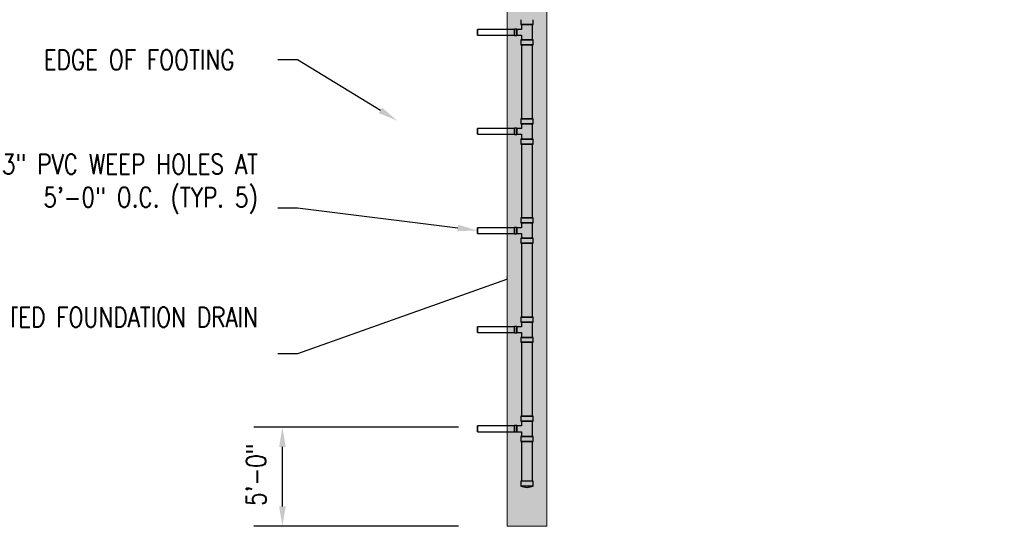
# Model space of a CAD drawing. Header units: inches. Extents: x -20481 to 20248, y -642 to 972.
# Tile 2 of 37: x -229 to 367, y -642 to -335. Entities that reach past the tile are written whole.
import ezdxf
from ezdxf import colors
from ezdxf.entities.mleader import LeaderData, LeaderLine
from ezdxf.math import Vec2, Vec3

# ---------------------------------------------------------------- set-up
doc = ezdxf.new("R2010")
doc.units = ezdxf.units.IN
doc.header["$MEASUREMENT"] = 0
doc.linetypes.add('Dash 1_16_', pattern=[0.125, 0.0625, -0.0625])
for name, color, linetype in [('P-PIPE', 3, 'Continuous'), ('S-ANNO-DIMS', 1, 'Continuous'), ('S-ANNO-TEXT', 2, 'Continuous')]:
    doc.layers.add(name, color=color, linetype=linetype)
doc.layers.add('S-TRCH-PATT', color=8, linetype='Continuous', lineweight=18)
doc.layers.add('S-WALL-PATT', color=8, linetype='Continuous', lineweight=18)
doc.styles.add('Annotative', font='romans.shx', dxfattribs={"width": 0.8, "height": 0.125})
doc.dimstyles.new('Annotative', dxfattribs={"dimscale": 0, "dimtxt": 0.125, "dimasz": 0.125, "dimexe": 0.179688, "dimexo": 0.0625, "dimgap": 0.09, "dimtad": 1, "dimdec": 3, "dimzin": 3, "dimdsep": 46, "dimlunit": 4, "dimtxsty": 'Annotative', "dimcen": 0.09, "dimclrt": 2, "dimazin": 2, "dimtfac": 1, "dimtdec": 3, "dimtmove": 1, "dimatfit": 3, "dimfxl": 1, "dimtfill": 1, "dimfrac": 2, "dimtolj": 1, "dimtzin": 0, "dimarcsym": 0})

# ---------------------------------------------------------------- blocks, each defined once
blk = doc.blocks.new('*D56')
at = {"layer": 'Defpoints', "color": 0, "transparency": 16777216}
for p in [(-70.15, -582), (42.5, -582), (42.5, -642)]:
    blk.add_point(p, dxfattribs=at)
at = {"layer": 'S-ANNO-DIMS', "color": 0, "lineweight": -2, "transparency": 16777216}
for p, q in [((36.5, -582), (-87.4, -582)), ((-70.15, -630), (-70.15, -594)), ((36.5, -642), (-87.4, -642))]:
    blk.add_line(p, q, dxfattribs=at)
at = {"layer": 'S-ANNO-DIMS', "color": 0, "transparency": 16777216}
for points in [[(-72.15, -594), (-68.15, -594), (-70.15, -582)], [(-72.15, -630), (-68.15, -630), (-70.15, -642)]]:
    blk.add_solid(points, dxfattribs=at)
at = {"layer": 'S-ANNO-DIMS', "color": 2, "lineweight": -3, "transparency": 16777216, "insert": (-86.09, -610.76), "char_height": 12, "attachment_point": 5, "rotation": 90, "style": 'Annotative', "bg_fill": 3, "box_fill_scale": 1.25, "bg_fill_color": 256, "bg_fill_true_color": 13158600, "bg_fill_transparency": 0}
blk.add_mtext('\\A1;5\'-0"', dxfattribs=at)
blk = doc.blocks.new('6CAP')
at = {"layer": 'P-PIPE'}
for p, q in [((74.96, 388.65), (74.96, 381.35)), ((74.96, 388.65), (77.96, 388.65)), ((77.96, 388.65), (77.96, 381.35)), ((77.96, 381.35), (74.96, 381.35))]:
    blk.add_line(p, q, dxfattribs=at)
blk.add_arc((80.99, 385), 7.05, 148.83168, 211.16832, dxfattribs=at)

msp = doc.modelspace()

# ---------------------------------------------------------------- hatches: boundary and pattern name
at = {"layer": 'S-WALL-PATT', "linetype": 'Dash 1_16_'}
h = msp.add_hatch(dxfattribs=at)
h.set_pattern_fill('AR-SAND', color=256, scale=4)
h.paths.add_polyline_path([(113.8117, 192), (340.9656, 192), (340.9656, 210), (924, 210), (924, 288), (1206, 288), (1206, -288), (924, -288), (924, -210), (337.0357, -210), (337.0357, -186), (154, -186), (154, -280), (90, -280), (90, -642), (66, -642), (66, -256), (130, -256), (130, -162), (361.0357, -162), (361.0357, -186), (948, -186), (948, -264), (1182, -264), (1182, 264), (948, 264), (948, 186), (364.9656, 186), (364.9656, 162), (90, 162), (90, 192), (66, 192), (66, 373), (66, 654), (90, 654), (90, 216.0196), (113.8117, 216.0196)])

# ---------------------------------------------------------------- linework, layer by layer
at = {"layer": 'P-PIPE'}
for p, q in [((74.3535, -335.37), (74.3535, -338.37)), ((81.6465, -338.37), (74.3535, -338.37)), ((74.3535, -338.37), (81.6465, -338.37)), ((81.315, -338.37), (74.685, -338.37)), ((74.685, -338.37), (81.315, -338.37)), ((74.685, -338.37), (74.685, -341.25)), ((81.315, -347.63), (81.315, -338.37)), ((81.6465, -338.37), (81.6465, -335.37)), ((48, -343), (48, -341.25)), ((48, -341.25), (48, -343)), ((70.44, -341.25), (48, -341.25)), ((48, -344.75), (48, -343)), ((48, -343), (48, -344.75)), ((48, -344.75), (70.44, -344.75)), ((70.44, -341.075), (70.44, -344.925)), ((70.44, -344.925), (70.44, -341.075)), ((71.94, -341.075), (70.44, -341.075)), ((70.44, -343), (70.44, -341.25)), ((70.44, -341.25), (70.44, -343)), ((70.44, -344.75), (70.44, -343)), ((70.44, -343), (70.44, -344.75)), ((70.44, -344.925), (71.94, -344.925)), ((71.94, -341.075), (71.94, -344.925)), ((71.94, -344.925), (71.94, -341.075)), ((71.94, -341.25), (71.94, -344.75)), ((71.94, -344.75), (71.94, -341.25)), ((74.685, -341.25), (71.94, -341.25)), ((71.94, -344.75), (74.685, -344.75)), ((74.685, -344.75), (74.685, -347.63)), ((81.6465, -347.63), (74.3535, -347.63)), ((74.3535, -347.63), (81.6465, -347.63)), ((74.3535, -347.63), (74.3535, -350.63)), ((81.6465, -350.63), (74.3535, -350.63)), ((74.3535, -350.63), (81.6465, -350.63)), ((81.315, -347.63), (74.685, -347.63)), ((74.685, -347.63), (81.315, -347.63)), ((78, -347.63), (74.6875, -347.63)), ((74.6875, -347.63), (78, -347.63)), ((74.6875, -350.63), (74.6875, -395.37)), ((81.3125, -347.63), (78, -347.63)), ((78, -347.63), (81.3125, -347.63)), ((81.3125, -395.37), (81.3125, -350.63)), ((81.6465, -350.63), (81.6465, -347.63)), ((81.6465, -395.37), (74.3535, -395.37)), ((74.3535, -395.37), (81.6465, -395.37)), ((74.3535, -395.37), (74.3535, -398.37)), ((81.6465, -398.37), (74.3535, -398.37)), ((74.3535, -398.37), (81.6465, -398.37)), ((81.315, -398.37), (74.685, -398.37)), ((74.685, -398.37), (81.315, -398.37)), ((74.685, -398.37), (74.685, -401.25)), ((78, -395.37), (74.6875, -395.37)), ((74.6875, -395.37), (78, -395.37)), ((81.3125, -395.37), (78, -395.37)), ((78, -395.37), (81.3125, -395.37)), ((81.315, -407.63), (81.315, -398.37)), ((81.6465, -398.37), (81.6465, -395.37)), ((48, -403), (48, -401.25)), ((48, -401.25), (48, -403)), ((70.44, -401.25), (48, -401.25)), ((48, -404.75), (48, -403)), ((48, -403), (48, -404.75)), ((48, -404.75), (70.44, -404.75)), ((70.44, -401.075), (70.44, -404.925)), ((70.44, -404.925), (70.44, -401.075)), ((71.94, -401.075), (70.44, -401.075)), ((70.44, -403), (70.44, -401.25)), ((70.44, -401.25), (70.44, -403)), ((70.44, -404.75), (70.44, -403)), ((70.44, -403), (70.44, -404.75)), ((70.44, -404.925), (71.94, -404.925)), ((71.94, -401.075), (71.94, -404.925)), ((71.94, -404.925), (71.94, -401.075)), ((71.94, -401.25), (71.94, -404.75)), ((71.94, -404.75), (71.94, -401.25)), ((74.685, -401.25), (71.94, -401.25)), ((71.94, -404.75), (74.685, -404.75)), ((74.685, -404.75), (74.685, -407.63)), ((81.6465, -407.63), (74.3535, -407.63)), ((74.3535, -407.63), (81.6465, -407.63)), ((74.3535, -407.63), (74.3535, -410.63)), ((81.6465, -410.63), (74.3535, -410.63)), ((74.3535, -410.63), (81.6465, -410.63)), ((81.315, -407.63), (74.685, -407.63)), ((74.685, -407.63), (81.315, -407.63)), ((78, -407.63), (74.6875, -407.63)), ((74.6875, -407.63), (78, -407.63)), ((74.6875, -410.63), (74.6875, -455.37)), ((81.3125, -407.63), (78, -407.63)), ((78, -407.63), (81.3125, -407.63)), ((81.3125, -455.37), (81.3125, -410.63)), ((81.6465, -410.63), (81.6465, -407.63)), ((81.6465, -455.37), (74.3535, -455.37)), ((74.3535, -455.37), (81.6465, -455.37)), ((74.3535, -455.37), (74.3535, -458.37)), ((81.6465, -458.37), (74.3535, -458.37)), ((74.3535, -458.37), (81.6465, -458.37)), ((81.315, -458.37), (74.685, -458.37)), ((74.685, -458.37), (81.315, -458.37)), ((74.685, -458.37), (74.685, -461.25)), ((78, -458.37), (74.6875, -458.37)), ((74.6875, -458.37), (78, -458.37)), ((81.3125, -458.37), (78, -458.37)), ((78, -458.37), (81.3125, -458.37)), ((81.315, -467.63), (81.315, -458.37)), ((81.6465, -458.37), (81.6465, -455.37)), ((48, -463), (48, -461.25)), ((48, -461.25), (48, -463)), ((70.44, -461.25), (48, -461.25)), ((48, -464.75), (48, -463)), ((48, -463), (48, -464.75)), ((48, -464.75), (70.44, -464.75)), ((70.44, -461.075), (70.44, -464.925)), ((70.44, -464.925), (70.44, -461.075)), ((71.94, -461.075), (70.44, -461.075)), ((70.44, -463), (70.44, -461.25)), ((70.44, -461.25), (70.44, -463)), ((70.44, -464.75), (70.44, -463)), ((70.44, -463), (70.44, -464.75)), ((70.44, -464.925), (71.94, -464.925)), ((71.94, -461.075), (71.94, -464.925)), ((71.94, -464.925), (71.94, -461.075)), ((71.94, -461.25), (71.94, -464.75)), ((71.94, -464.75), (71.94, -461.25)), ((74.685, -461.25), (71.94, -461.25)), ((71.94, -464.75), (74.685, -464.75)), ((74.685, -464.75), (74.685, -467.63)), ((81.6465, -467.63), (74.3535, -467.63)), ((74.3535, -467.63), (81.6465, -467.63)), ((74.3535, -467.63), (74.3535, -470.63)), ((81.6465, -470.63), (74.3535, -470.63)), ((74.3535, -470.63), (81.6465, -470.63)), ((81.315, -467.63), (74.685, -467.63)), ((74.685, -467.63), (81.315, -467.63)), ((78, -467.63), (74.6875, -467.63)), ((74.6875, -467.63), (78, -467.63)), ((74.6875, -470.63), (74.6875, -515.37)), ((81.3125, -467.63), (78, -467.63)), ((78, -467.63), (81.3125, -467.63)), ((81.3125, -515.37), (81.3125, -470.63)), ((81.6465, -470.63), (81.6465, -467.63)), ((81.6465, -515.37), (74.3535, -515.37)), ((74.3535, -515.37), (81.6465, -515.37)), ((74.3535, -515.37), (74.3535, -518.37)), ((81.6465, -518.37), (74.3535, -518.37)), ((74.3535, -518.37), (81.6465, -518.37)), ((81.315, -518.37), (74.685, -518.37)), ((74.685, -518.37), (81.315, -518.37)), ((74.685, -518.37), (74.685, -521.25)), ((78, -518.37), (74.6875, -518.37)), ((74.6875, -518.37), (78, -518.37)), ((81.3125, -518.37), (78, -518.37)), ((78, -518.37), (81.3125, -518.37)), ((81.315, -527.63), (81.315, -518.37)), ((81.6465, -518.37), (81.6465, -515.37)), ((48, -523), (48, -521.25)), ((48, -521.25), (48, -523)), ((70.44, -521.25), (48, -521.25)), ((48, -524.75), (48, -523)), ((48, -523), (48, -524.75)), ((48, -524.75), (70.44, -524.75)), ((70.44, -524.925), (70.44, -521.075)), ((70.44, -521.075), (70.44, -524.925)), ((71.94, -521.075), (70.44, -521.075)), ((70.44, -523), (70.44, -521.25)), ((70.44, -521.25), (70.44, -523)), ((70.44, -524.75), (70.44, -523)), ((70.44, -523), (70.44, -524.75)), ((71.94, -524.925), (71.94, -521.075)), ((71.94, -521.075), (71.94, -524.925)), ((71.94, -524.75), (71.94, -521.25)), ((71.94, -521.25), (71.94, -524.75)), ((74.685, -521.25), (71.94, -521.25)), ((71.94, -524.75), (74.685, -524.75)), ((74.685, -524.75), (74.685, -527.63)), ((70.44, -524.925), (71.94, -524.925)), ((81.6465, -527.63), (74.3535, -527.63)), ((74.3535, -527.63), (81.6465, -527.63)), ((74.3535, -527.63), (74.3535, -530.63)), ((81.6465, -530.63), (74.3535, -530.63)), ((74.3535, -530.63), (81.6465, -530.63)), ((81.315, -527.63), (74.685, -527.63)), ((74.685, -527.63), (81.315, -527.63)), ((78, -527.63), (74.6875, -527.63)), ((74.6875, -527.63), (78, -527.63)), ((74.6875, -530.63), (74.6875, -575.37)), ((81.3125, -527.63), (78, -527.63)), ((78, -527.63), (81.3125, -527.63)), ((81.3125, -575.37), (81.3125, -530.63)), ((81.6465, -530.63), (81.6465, -527.63)), ((81.6465, -575.37), (74.3535, -575.37)), ((74.3535, -575.37), (81.6465, -575.37)), ((74.3535, -575.37), (74.3535, -578.37)), ((81.6465, -578.37), (74.3535, -578.37)), ((74.3535, -578.37), (81.6465, -578.37)), ((81.315, -578.37), (74.685, -578.37)), ((74.685, -578.37), (81.315, -578.37)), ((74.685, -578.37), (74.685, -581.25)), ((78, -578.37), (74.6875, -578.37)), ((74.6875, -578.37), (78, -578.37)), ((81.3125, -578.37), (78, -578.37)), ((78, -578.37), (81.3125, -578.37)), ((81.315, -587.63), (81.315, -578.37)), ((81.6465, -578.37), (81.6465, -575.37)), ((48, -583), (48, -581.25)), ((48, -581.25), (48, -583)), ((70.44, -581.25), (48, -581.25)), ((48, -584.75), (48, -583)), ((48, -583), (48, -584.75)), ((70.44, -584.925), (70.44, -581.075)), ((70.44, -581.075), (70.44, -584.925)), ((71.94, -581.075), (70.44, -581.075)), ((70.44, -583), (70.44, -581.25)), ((70.44, -581.25), (70.44, -583)), ((70.44, -584.75), (70.44, -583)), ((70.44, -583), (70.44, -584.75)), ((71.94, -584.925), (71.94, -581.075)), ((71.94, -581.075), (71.94, -584.925)), ((71.94, -584.75), (71.94, -581.25)), ((71.94, -581.25), (71.94, -584.75)), ((74.685, -581.25), (71.94, -581.25)), ((48, -584.75), (70.44, -584.75)), ((70.44, -584.925), (71.94, -584.925)), ((71.94, -584.75), (74.685, -584.75)), ((81.6465, -587.63), (74.3535, -587.63)), ((74.3535, -587.63), (81.6465, -587.63)), ((74.3535, -587.63), (74.3535, -590.63)), ((74.685, -584.75), (74.685, -587.63)), ((81.315, -587.63), (74.685, -587.63)), ((74.685, -587.63), (81.315, -587.63)), ((78, -587.63), (74.6875, -587.63)), ((74.6875, -587.63), (78, -587.63)), ((81.3125, -587.63), (78, -587.63)), ((78, -587.63), (81.3125, -587.63)), ((81.6465, -590.63), (81.6465, -587.63)), ((81.6465, -590.63), (74.3535, -590.63)), ((74.3535, -590.63), (81.6465, -590.63)), ((74.6875, -590.63), (74.6875, -614.63)), ((81.3125, -614.63), (81.3125, -590.63))]:
    msp.add_line(p, q, dxfattribs=at)
at = {"layer": 'S-TRCH-PATT', "linetype": 'Continuous', "lineweight": 0}
msp.add_lwpolyline([(924, -210), (337.0357, -210), (337.0357, -186), (154, -186), (154, -280), (90, -280), (90, -642), (66, -642), (66, -256), (130, -256), (130, -162), (361.0357, -162), (361.0357, -186), (948, -186)], dxfattribs=at)

# ---------------------------------------------------------------- block references
at = {"xscale": -1, "rotation": 270}
msp.add_blockref('6CAP', (-306.9996, -692.592), dxfattribs=at)

# ---------------------------------------------------------------- dimensions: what is measured, and where the dimension line sits
at = {"layer": 'S-ANNO-DIMS', "lineweight": -3}
dim = msp.add_linear_dim(base=(-70.1462, -582), p1=(42.4995, -642), p2=(42.4995, -582), angle=90, dimstyle='Annotative', override={"dimpost": '\\X'}, dxfattribs=at)
dim.commit()
dim.dimension.update_dxf_attribs({"geometry": '*D56', "text_midpoint": (-70.3031, -610.7579), "dimtype": 160})

# ---------------------------------------------------------------- leaders
at = {"layer": 'S-ANNO-TEXT', "linetype": 'Continuous', "lineweight": -3}
ml = msp.add_multileader_mtext('Standard', dxfattribs=at)
ml.set_content('STEP FOUNDATION DRAIN ON TOP OF FOOTING', color=256, style='Annotative')
ml.set_leader_properties(color=1)
ml.build(insert=Vec2(0, 0))
ml.multileader.update_dxf_attribs({"text_right_attachment_type": 3, "dogleg_length": 0.125, "arrow_head_size": 12, "scale": 96})
ctx = ml.context
ctx.base_point, ctx.scale, ctx.char_height, ctx.arrow_head_size, ctx.landing_gap_size, ctx.plane_origin = Vec3(406.1989, -374.6514), 96, 12, 12, 12, Vec3(716.585, -213.7937)
ctx.right_attachment = 3
notes = []
notes.append((ctx, [(0, (1, 1, 0), (394.1989, -374.6514), (1, 0), 12, [(0, [(324.2034, -172.8292)], 0, [])])]))
ctx.mtext.insert, ctx.mtext.width, ctx.mtext.defined_height, ctx.mtext.flow_direction = Vec3(418.1989, -368.6514), 180.765456, 847.4061, 5
ml = msp.add_multileader_mtext('Standard', dxfattribs=at)
ml.set_content('EDGE OF FOOTING', color=256, style='Annotative')
ml.set_leader_properties(color=1)
ml.build(insert=Vec2(0, 0))
ml.multileader.update_dxf_attribs({"text_right_attachment_type": 3, "dogleg_length": 0.125, "arrow_head_size": 12, "scale": 96})
ctx = ml.context
ctx.base_point, ctx.scale, ctx.char_height, ctx.arrow_head_size, ctx.landing_gap_size, ctx.plane_origin = Vec3(-226.771, -359.5932), 96, 12, 12, 12, Vec3(88.3254, -236.0604)
ctx.right_attachment = 3
notes.append((ctx, [(1, (1, 1, 0), (-60.9424, -359.5932), (-1, 0), 12, [(0, [(-0.5584, -396.5077)], 0, [])])]))
ctx.mtext.insert, ctx.mtext.width, ctx.mtext.defined_height, ctx.mtext.flow_direction = Vec3(-214.771, -353.5932), 180.765456, 847.4061, 5
ml = msp.add_multileader_mtext('Standard', dxfattribs=at)
ml.set_content('3" PVC WEEP HOLES AT\\P5\'-0" O.C. (TYP. 5)', color=256, style='Annotative')
ml.set_leader_properties(color=1)
ml.build(insert=Vec2(0, 0))
ml.multileader.update_dxf_attribs({"text_right_attachment_type": 3, "dogleg_length": 0.125, "arrow_head_size": 12, "scale": 96})
ctx = ml.context
ctx.base_point, ctx.scale, ctx.char_height, ctx.arrow_head_size, ctx.landing_gap_size, ctx.plane_origin = Vec3(-275.6853, -424.8564), 96, 12, 12, 12, Vec3(90.0899, -315.8658)
ctx.right_attachment, ctx.text_align_type = 3, 2
notes.append((ctx, [(1, (1, 1, 0), (-60.9424, -449.4279), (-1, 0), 12, [(0, [(47.9366, -462.9274)], 0, [])])]))
ctx.mtext.insert, ctx.mtext.width, ctx.mtext.defined_height, ctx.mtext.alignment, ctx.mtext.flow_direction = Vec3(-84.9424, -416.8564), 212.460999, 9755.9466, 3, 5
ml = msp.add_multileader_mtext('Standard', dxfattribs=at)
ml.set_content('6" PERFORATED FOUNDATION DRAIN', color=256, style='Annotative')
ml.set_leader_properties(color=1)
ml.build(insert=Vec2(0, 0))
ml.multileader.update_dxf_attribs({"text_right_attachment_type": 3, "dogleg_length": 0.125, "arrow_head_size": 12, "scale": 96})
ctx = ml.context
ctx.base_point, ctx.scale, ctx.char_height, ctx.arrow_head_size, ctx.landing_gap_size, ctx.plane_origin = Vec3(-304.9424, -515.4254), 96, 12, 12, 12, Vec3(136.6498, -390.7148)
ctx.right_attachment, ctx.text_align_type = 3, 2
notes.append((ctx, [(1, (1, 1, 0), (-60.9424, -537.7111), (-1, 0), 12, [(0, [(76.8662, -488.5647)], 0, [])])]))
ctx.mtext.insert, ctx.mtext.width, ctx.mtext.defined_height, ctx.mtext.alignment, ctx.mtext.flow_direction = Vec3(-84.9424, -509.4254), 212.460999, 9755.9466, 3, 5
for ctx, leaders in notes:
    for number, flags, end, landing, length, lines in leaders:
        leader = LeaderData()
        leader.index, (leader.has_last_leader_line, leader.has_dogleg_vector, leader.attachment_direction) = number, flags
        leader.last_leader_point, leader.dogleg_vector, leader.dogleg_length = Vec3(end), Vec3(landing), length
        for number, points, colour, breaks in lines:
            line = LeaderLine()
            line.index, line.vertices, line.color, line.breaks = number, Vec3.list(points), colors.encode_raw_color(colour), breaks
            leader.lines.append(line)
        ctx.leaders.append(leader)

doc.saveas('drawing.dxf')
